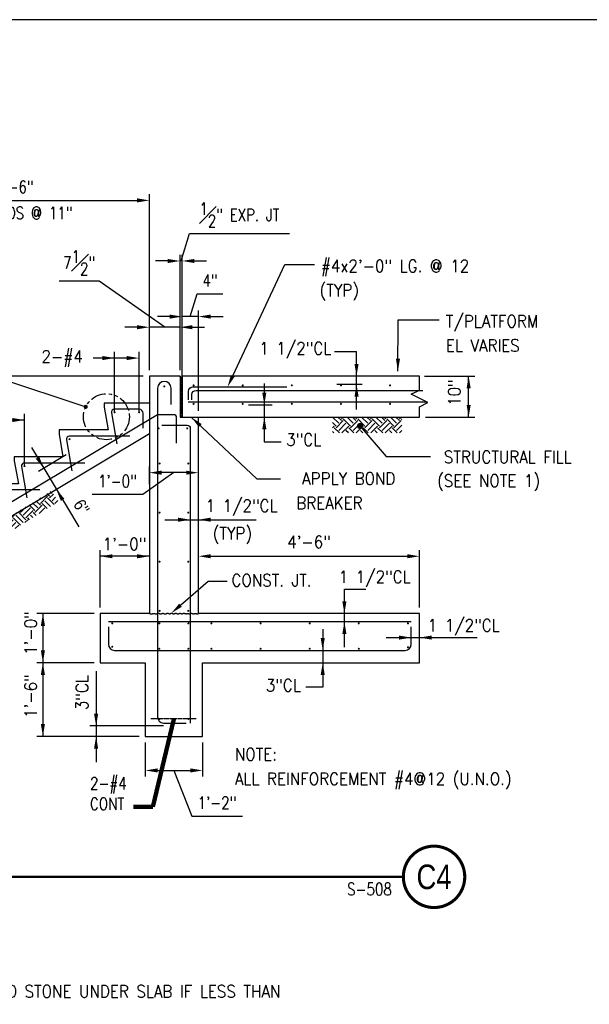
# Model space of a CAD drawing. Header units: inches. Extents: x -9715 to 32893, y -15613 to -1138.
# Tile 234 of 256: x 10554 to 10693, y -12944 to -12703. Entities that reach past the tile are written whole.
import ezdxf
from ezdxf.enums import TextEntityAlignment as Align

# ---------------------------------------------------------------- set-up
doc = ezdxf.new("R2010")
doc.units = ezdxf.units.IN
doc.header["$MEASUREMENT"] = 0
doc.linetypes.add('CENTER4', pattern=[0.5625, 0.375, -0.0625, 0.0625, -0.0625])
doc.linetypes.add('PHANTOM', pattern=[2.5, 1.25, -0.25, 0.25, -0.25, 0.25, -0.25])
doc.layers.get('0').update_dxf_attribs({"color": 252})
doc.layers.get('DEFPOINTS').update_dxf_attribs({"color": 11})
for name, color, linetype in [('A-ANNO-TITL', 2, 'Continuous'), ('S-ANNO-TEXT', 2, 'Continuous'), ('S1', 2, 'Continuous'), ('S3', 4, 'Continuous'), ('S4', 2, 'Continuous'), ('S5', 1, 'Continuous'), ('S5R', 1, 'Continuous'), ('S6', 1, 'Continuous'), ('S7', 2, 'Continuous'), ('S7R', 2, 'Continuous')]:
    doc.layers.add(name, color=color, linetype=linetype)
doc.styles.add('125', font='romans.shx', dxfattribs={"width": 0.8, "height": 2})
doc.styles.add('DIM', font='ROMANS.shx', dxfattribs={"width": 0.8})
doc.styles.get("Standard").update_dxf_attribs({"font": 'romans.shx', "width": 0.8})
doc.styles.add('SX-FRAC', font='SX-FRAC.shx', dxfattribs={"width": 0.9, "height": 14})
doc.styles.add('TEXT', font='romans.shx', dxfattribs={"width": 0.8, "height": 16})
doc.styles.add('Title', font='swiss.ttf', dxfattribs={"width": 0.8})
doc.dimstyles.get("Standard").update_dxf_attribs({"dimtxt": 0.18, "dimasz": 0.18, "dimexe": 0.18, "dimexo": 0.0625, "dimgap": 0.09, "dimtad": 0, "dimtih": 1, "dimtoh": 1, "dimdec": 4, "dimzin": 0, "dimdsep": 46, "dimtxsty": 'Standard', "dimcen": 0.09, "dimadec": 0, "dimazin": 0, "dimtfac": 1, "dimtdec": 4, "dimtofl": 0, "dimtmove": 0, "dimatfit": 3, "dimfxl": 1, "dimtolj": 1, "dimtzin": 0, "dimarcsym": 0})

# ---------------------------------------------------------------- blocks, each defined once
blk = doc.blocks.new('*X727')
at = {"color": 0}
for p, q in [((2512, 1845.55), (2509.62, 1847.93)), ((2512, 1843.78), (2515.85, 1847.64)), ((2514.65, 1848.2), (2512.88, 1849.97)), ((2500.51, 1834.06), (2495.48, 1839.09)), ((2503.16, 1836.71), (2498.74, 1841.13)), ((2500.51, 1841.13), (2503.44, 1844.06)), ((2503.16, 1838.48), (2510.23, 1845.55)), ((2509.94, 1833.46), (2504.93, 1838.48)), ((2513.2, 1835.5), (2507.58, 1841.13)), ((2516.47, 1837.54), (2510.23, 1843.78)), ((2514.65, 1841.13), (2518, 1844.48)), ((2517.3, 1838.48), (2520.15, 1841.33)), ((2474.87, 1824.34), (2479.87, 1829.33)), ((2489.02, 1822.57), (2481.94, 1829.64)), ((2483.71, 1831.41), (2483.51, 1831.61)), ((2483.71, 1829.64), (2489.3, 1835.23)), ((2486.36, 1826.99), (2493.44, 1834.06)), ((2489.02, 1824.34), (2496.09, 1831.41)), ((2497.85, 1831.41), (2492.21, 1837.05)), ((2499.06, 1826.66), (2496.09, 1829.64)), ((2497.85, 1829.64), (2504.93, 1836.71)), ((2502.06, 1828.54), (2507.58, 1834.06)), ((2459.98, 1814.75), (2465.15, 1819.92)), ((2469.57, 1817.26), (2466.11, 1820.73)), ((2472.22, 1819.92), (2469.37, 1822.77)), ((2469.57, 1815.5), (2476.64, 1822.57)), ((2472.22, 1812.85), (2479.29, 1819.92)), ((2474.87, 1822.57), (2472.63, 1824.81)), ((2483.71, 1817.26), (2476.64, 1824.34)), ((2486.36, 1819.92), (2479.29, 1826.99)), ((2487.91, 1819.7), (2490.78, 1822.57)), ((2492.53, 1822.59), (2490.78, 1824.34)), ((2495.8, 1824.63), (2493.44, 1826.99)), ((2462.13, 1811.59), (2467.8, 1817.26)), ((2469.69, 1808.31), (2465.15, 1812.85)), ((2472.95, 1810.35), (2467.8, 1815.5)), ((2478.49, 1813.81), (2481.94, 1817.26)), ((2466.43, 1806.27), (2464.33, 1808.36))]:
    blk.add_line(p, q, dxfattribs=at)
blk = doc.blocks.new('*X740')
at = {"color": 0}
for p, q in [((1835.83, 1862.34), (1829.78, 1868.39)), ((1838.48, 1864.99), (1835.08, 1868.39)), ((1838.48, 1866.76), (1840.11, 1868.39)), ((1849.97, 1862.34), (1843.92, 1868.39)), ((1852.62, 1864.99), (1849.22, 1868.39)), ((1852.62, 1866.76), (1854.25, 1868.39)), ((1864.11, 1862.34), (1858.06, 1868.39)), ((1866.76, 1864.99), (1863.36, 1868.39)), ((1866.76, 1866.76), (1868.39, 1868.39)), ((1878.25, 1862.34), (1872.2, 1868.39)), ((1880.9, 1864.99), (1877.51, 1868.39)), ((1880.9, 1866.76), (1882.53, 1868.39)), ((1892.39, 1862.34), (1886.35, 1868.39)), ((1895.05, 1864.99), (1891.65, 1868.39)), ((1895.05, 1866.76), (1896.68, 1868.39)), ((1833.17, 1859.69), (1829.71, 1863.16)), ((1829.71, 1857.99), (1831.41, 1859.69)), ((1836.42, 1852.91), (1831.41, 1857.92)), ((1833.17, 1857.92), (1840.25, 1864.99)), ((1835.83, 1855.27), (1842.9, 1862.34)), ((1838.77, 1852.91), (1845.55, 1859.69)), ((1847.32, 1859.69), (1840.25, 1866.76)), ((1850.56, 1852.91), (1845.55, 1857.92)), ((1847.32, 1857.92), (1854.39, 1864.99)), ((1849.97, 1855.27), (1857.04, 1862.34)), ((1852.91, 1852.91), (1859.69, 1859.69)), ((1861.46, 1859.69), (1854.39, 1866.76)), ((1864.71, 1852.91), (1859.69, 1857.92)), ((1861.46, 1857.92), (1868.53, 1864.99)), ((1864.11, 1855.27), (1871.18, 1862.34)), ((1867.05, 1852.91), (1873.83, 1859.69)), ((1875.6, 1859.69), (1868.53, 1866.76)), ((1878.85, 1852.91), (1873.83, 1857.92)), ((1875.6, 1857.92), (1882.67, 1864.99)), ((1878.25, 1855.27), (1885.32, 1862.34)), ((1881.19, 1852.91), (1887.98, 1859.69)), ((1889.74, 1859.69), (1882.67, 1866.76)), ((1892.99, 1852.91), (1887.98, 1857.92)), ((1889.74, 1857.92), (1896.81, 1864.99)), ((1892.39, 1855.27), (1897.61, 1860.48)), ((1897.59, 1865.99), (1896.81, 1866.76)), ((1831.12, 1852.91), (1829.71, 1854.32)), ((1845.26, 1852.91), (1842.9, 1855.27)), ((1859.4, 1852.91), (1857.04, 1855.27)), ((1873.54, 1852.91), (1871.18, 1855.27)), ((1887.69, 1852.91), (1885.32, 1855.27)), ((1895.33, 1852.91), (1897.62, 1855.2))]:
    blk.add_line(p, q, dxfattribs=at)
blk = doc.blocks.new('*X742')
at = {"color": 0}
for p, q in [((1552.59, 1907.91), (1553.07, 1908.39)), ((1552.59, 1906.15), (1554.59, 1908.15)), ((1552.59, 1904.38), (1554.59, 1906.38)), ((1552.59, 1902.61), (1554.59, 1904.61)), ((1552.59, 1900.84), (1554.59, 1902.84)), ((1552.59, 1899.08), (1554.59, 1901.08)), ((1552.59, 1897.31), (1554.59, 1899.31)), ((1552.59, 1895.54), (1554.59, 1897.54)), ((1552.59, 1893.77), (1554.59, 1895.77)), ((1552.59, 1892), (1554.59, 1894)), ((1552.59, 1890.24), (1554.59, 1892.24)), ((1552.59, 1888.47), (1554.59, 1890.47)), ((1552.59, 1886.7), (1554.59, 1888.7)), ((1552.59, 1884.93), (1554.59, 1886.93)), ((1552.59, 1883.17), (1554.59, 1885.17)), ((1552.59, 1881.4), (1554.59, 1883.4)), ((1552.59, 1879.63), (1554.59, 1881.63)), ((1552.59, 1877.86), (1554.59, 1879.86)), ((1552.59, 1876.09), (1554.59, 1878.09)), ((1552.59, 1874.33), (1554.59, 1876.33)), ((1552.59, 1872.56), (1554.59, 1874.56)), ((1552.59, 1870.79), (1554.59, 1872.79)), ((1552.59, 1869.02), (1554.59, 1871.02)), ((1553.73, 1868.39), (1554.59, 1869.26))]:
    blk.add_line(p, q, dxfattribs=at)
blk = doc.blocks.new('NAVFAC_Anno_Title_B1')
at = {"const_width": 0.25}
blk.add_lwpolyline([(0, -2.5, -1), (0, 2.5, -1)], format="xyb", close=True, dxfattribs=at)
at = {"color": 0, "linetype": 'ByBlock', "lineweight": -2, "style": 'Title', "width": 0.8}
blk.add_attdef('NUMBER', text='', height=2, dxfattribs=at).set_placement((0, 0), align=Align.MIDDLE_CENTER)
at = {"color": 0, "linetype": 'ByBlock', "lineweight": -2, "style": 'TEXT', "width": 0.8}
blk.add_attdef('CUT_FROM', text='', height=1, dxfattribs=at).set_placement((-3.443, -0.5), align=Align.TOP_RIGHT)
blk = doc.blocks.new('*D750')
at = {"layer": 'DEFPOINTS', "color": 0, "linetype": 'ByBlock'}
for p in [(10585.5, -12747.15), (10585.5, -12790.1), (10519.5, -12829.53)]:
    blk.add_point(p, dxfattribs=at)
at = {"layer": 'S5', "color": 1, "linetype": 'ByBlock'}
for p, q in [((10519.5, -12828.03), (10519.5, -12745.65)), ((10522.5, -12747.15), (10582.5, -12747.15)), ((10585.5, -12788.6), (10585.5, -12745.65))]:
    blk.add_line(p, q, dxfattribs=at)
for points in [[(10522.5, -12746.65), (10522.5, -12747.65), (10519.5, -12747.15)], [(10582.5, -12746.65), (10582.5, -12747.65), (10585.5, -12747.15)]]:
    blk.add_solid(points, dxfattribs=at)
at = {"layer": 'S5', "color": 2, "linetype": 'ByBlock', "insert": (10552.5, -12743.86), "char_height": 3, "attachment_point": 5, "style": 'DIM'}
blk.add_mtext('\\A1;5\'-6"', dxfattribs=at)
blk = doc.blocks.new('*D751')
at = {"layer": 'DEFPOINTS', "color": 0, "linetype": 'ByBlock'}
for p in [(10585.5, -12778.13), (10585.5, -12790.1), (10593, -12790.1)]:
    blk.add_point(p, dxfattribs=at)
at = {"layer": 'S5', "color": 1, "linetype": 'ByBlock'}
for p, q in [((10573.27, -12766.88), (10563.44, -12766.88)), ((10589.25, -12778.13), (10573.27, -12766.88)), ((10585.5, -12788.6), (10585.5, -12776.63)), ((10593, -12788.6), (10593, -12776.63)), ((10582.5, -12778.13), (10579.5, -12778.13)), ((10593, -12778.13), (10585.5, -12778.13)), ((10593, -12778.13), (10585.5, -12778.13)), ((10596, -12778.13), (10599, -12778.13))]:
    blk.add_line(p, q, dxfattribs=at)
for points in [[(10582.5, -12777.63), (10582.5, -12778.63), (10585.5, -12778.13)], [(10596, -12777.63), (10596, -12778.63), (10593, -12778.13)]]:
    blk.add_solid(points, dxfattribs=at)
at = {"layer": 'S5', "color": 2, "linetype": 'ByBlock', "insert": (10568.35, -12762.38), "char_height": 3, "attachment_point": 5, "style": 'DIM'}
blk.add_mtext('\\A1;7{\\H1.000000x;\\S1#2;}"', dxfattribs=at)
blk = doc.blocks.new('*D752')
at = {"layer": 'DEFPOINTS', "color": 0, "linetype": 'ByBlock'}
for p in [(10585.5, -12813.67), (10585.5, -12817.96), (10597.5, -12817.96)]:
    blk.add_point(p, dxfattribs=at)
at = {"layer": 'S5', "color": 1, "linetype": 'ByBlock'}
for p, q in [((10585.5, -12816.46), (10585.5, -12812.17)), ((10597.5, -12816.46), (10597.5, -12812.17)), ((10591.5, -12813.67), (10583.88, -12819.03)), ((10594.5, -12813.67), (10588.5, -12813.67)), ((10583.88, -12819.03), (10571.51, -12819.03))]:
    blk.add_line(p, q, dxfattribs=at)
for points in [[(10588.5, -12813.17), (10588.5, -12814.17), (10585.5, -12813.67)], [(10594.5, -12813.17), (10594.5, -12814.17), (10597.5, -12813.67)]]:
    blk.add_solid(points, dxfattribs=at)
at = {"layer": 'S5', "color": 2, "linetype": 'ByBlock', "insert": (10577.7, -12815.74), "char_height": 3, "attachment_point": 5, "style": 'DIM'}
blk.add_mtext('\\A1;1\'-0"', dxfattribs=at)
blk = doc.blocks.new('*D753')
at = {"layer": 'DEFPOINTS', "color": 0, "linetype": 'ByBlock'}
for p in [(10593, -12761.95), (10593, -12790.1), (10593.5, -12790.16)]:
    blk.add_point(p, dxfattribs=at)
at = {"layer": 'S5', "color": 1, "linetype": 'ByBlock'}
for p, q in [((10593.25, -12761.95), (10595.27, -12755.2)), ((10595.27, -12755.2), (10619.73, -12755.2)), ((10590, -12761.95), (10587, -12761.95)), ((10593, -12788.6), (10593, -12760.45)), ((10593.5, -12761.95), (10593, -12761.95)), ((10593.5, -12761.95), (10593, -12761.95)), ((10593.5, -12788.66), (10593.5, -12760.45)), ((10596.5, -12761.95), (10599.5, -12761.95))]:
    blk.add_line(p, q, dxfattribs=at)
for points in [[(10590, -12761.45), (10590, -12762.45), (10593, -12761.95)], [(10596.5, -12761.45), (10596.5, -12762.45), (10593.5, -12761.95)]]:
    blk.add_solid(points, dxfattribs=at)
at = {"layer": 'S5', "color": 2, "linetype": 'ByBlock', "insert": (10607.5, -12750.7), "char_height": 3, "attachment_point": 5, "style": 'DIM'}
blk.add_mtext('\\A1;{\\H1.000000x;\\S1#2;}" EXP. JT', dxfattribs=at)
blk = doc.blocks.new('*D754')
at = {"layer": 'DEFPOINTS', "color": 0, "linetype": 'ByBlock'}
for p in [(10593.5, -12775.54), (10593.5, -12800.1), (10597.5, -12800.1)]:
    blk.add_point(p, dxfattribs=at)
at = {"layer": 'S5', "color": 1, "linetype": 'ByBlock'}
for p, q in [((10595.5, -12775.54), (10597.16, -12770)), ((10597.16, -12770), (10603.47, -12770)), ((10593.5, -12798.6), (10593.5, -12774.04)), ((10597.5, -12798.6), (10597.5, -12774.04)), ((10590.5, -12775.54), (10587.5, -12775.54)), ((10597.5, -12775.54), (10593.5, -12775.54)), ((10597.5, -12775.54), (10593.5, -12775.54)), ((10600.5, -12775.54), (10603.5, -12775.54))]:
    blk.add_line(p, q, dxfattribs=at)
for points in [[(10590.5, -12775.04), (10590.5, -12776.04), (10593.5, -12775.54)], [(10600.5, -12775.04), (10600.5, -12776.04), (10597.5, -12775.54)]]:
    blk.add_solid(points, dxfattribs=at)
at = {"layer": 'S5', "color": 2, "linetype": 'ByBlock', "insert": (10600.32, -12766.72), "char_height": 3, "attachment_point": 5, "style": 'DIM'}
blk.add_mtext('\\A1;4"', dxfattribs=at)
blk = doc.blocks.new('*D755')
at = {"layer": 'DEFPOINTS', "color": 0, "linetype": 'ByBlock'}
for p in [(10584.5, -12878.1), (10598.5, -12878.1), (10598.5, -12886.43)]:
    blk.add_point(p, dxfattribs=at)
at = {"layer": 'S5', "color": 1, "linetype": 'ByBlock'}
for p, q in [((10584.5, -12879.6), (10584.5, -12887.93)), ((10598.5, -12879.6), (10598.5, -12887.93)), ((10587.5, -12886.43), (10595.5, -12886.43)), ((10591.5, -12886.43), (10595.85, -12897.61)), ((10595.85, -12897.61), (10608.22, -12897.61))]:
    blk.add_line(p, q, dxfattribs=at)
for points in [[(10587.5, -12885.93), (10587.5, -12886.93), (10584.5, -12886.43)], [(10595.5, -12885.93), (10595.5, -12886.93), (10598.5, -12886.43)]]:
    blk.add_solid(points, dxfattribs=at)
at = {"layer": 'S5', "color": 2, "linetype": 'ByBlock', "insert": (10602.03, -12894.33), "char_height": 3, "attachment_point": 5, "style": 'DIM'}
blk.add_mtext('\\A1;1\'-2"', dxfattribs=at)

msp = doc.modelspace()

# ---------------------------------------------------------------- linework, layer by layer
at = {"color": 1, "linetype": 'ByBlock'}
for p, q in [((10600.49849, -12834.0979), (10648.49849, -12834.0979)), ((10651.49849, -12846.5979), (10651.49849, -12832.5979)), ((10571.99849, -12860.0979), (10557.99849, -12860.0979)), ((10582.99849, -12878.0979), (10557.99849, -12878.0979))]:
    msp.add_line(p, q, dxfattribs=at)
msp.add_lwpolyline([(10643.44354, -12805.12552), (10643.44354, -12805.12552)])
msp.add_lwpolyline([(10643.44354, -12805.12552), (10643.44354, -12805.12552)])
msp.add_lwpolyline([(10643.44354, -12805.12552), (10643.44354, -12805.12552)])
msp.add_lwpolyline([(10643.44354, -12805.12552), (10643.44354, -12805.12552)])
for points in [[(10600.49849, -12833.5979), (10600.49849, -12834.5979), (10597.49849, -12834.0979)], [(10648.49849, -12833.5979), (10648.49849, -12834.5979), (10651.49849, -12834.0979)]]:
    msp.add_solid(points, dxfattribs=at)
at = {"layer": 'A-ANNO-TITL', "const_width": 0.6}
msp.add_lwpolyline([(10469.51521, -12912.42512), (10647.55599, -12912.42512)], dxfattribs=at)
at = {"layer": 'DEFPOINTS'}
msp.add_lwpolyline([(10186.67974, -13166.39862), (10877.65338, -13166.39862), (10877.65338, -12702.99445), (10186.67974, -12702.99445)], close=True, dxfattribs=at)
at = {"layer": 'S1', "color": 3}
for p, q in [((10585.49849, -12790.0979), (10585.49849, -12848.0979)), ((10592.99849, -12790.0979), (10585.49849, -12790.0979)), ((10592.99849, -12790.0979), (10592.99849, -12800.0979)), ((10651.49849, -12790.0979), (10593.49849, -12790.0979)), ((10593.49849, -12790.0979), (10593.49849, -12800.0979)), ((10597.49849, -12800.0979), (10651.49849, -12800.0979)), ((10597.49849, -12848.0979), (10597.49849, -12800.0979)), ((10585.49849, -12804.21286), (10532.20106, -12836.0979)), ((10573.49849, -12848.0979), (10573.49849, -12860.0979)), ((10585.49849, -12848.0979), (10573.49849, -12848.0979)), ((10651.49849, -12848.0979), (10597.49849, -12848.0979)), ((10651.49849, -12860.0979), (10651.49849, -12848.0979)), ((10573.49849, -12860.0979), (10584.49849, -12860.0979)), ((10584.49849, -12860.0979), (10584.49849, -12878.0979)), ((10598.49849, -12860.0979), (10651.49849, -12860.0979)), ((10598.49849, -12878.0979), (10598.49849, -12860.0979)), ((10584.49849, -12878.0979), (10598.49849, -12878.0979))]:
    msp.add_line(p, q, dxfattribs=at)
at = {"layer": 'S1', "color": 4}
msp.add_line((10592.99849, -12800.0979), (10597.49849, -12800.0979), dxfattribs=at)
at = {"layer": 'S1', "color": 2}
for points in [[(10651.49849, -12800.0979), (10651.49849, -12797.56439), (10653.53435, -12796.54646), (10649.46264, -12794.51061), (10651.49849, -12793.49268), (10651.49849, -12790.0979)], [(10585.49849, -12848.0979), (10585.69773, -12848.16007), (10585.86804, -12848.1883), (10586.01335, -12848.18992), (10586.1376, -12848.17228), (10586.24473, -12848.14269), (10586.33866, -12848.10851), (10586.42333, -12848.07705), (10586.50267, -12848.05565), (10586.58003, -12848.04979), (10586.65634, -12848.05745), (10586.73195, -12848.07477), (10586.80721, -12848.09787), (10586.88248, -12848.12289), (10586.95809, -12848.14595), (10587.0344, -12848.16318), (10587.11176, -12848.17071), (10587.19037, -12848.16587), (10587.26995, -12848.15082), (10587.35004, -12848.12889), (10587.43022, -12848.10344), (10587.51006, -12848.07781), (10587.58911, -12848.05536), (10587.66694, -12848.03944), (10587.74312, -12848.03338), (10587.81733, -12848.03944), (10587.88971, -12848.05536), (10587.96052, -12848.07781), (10588.03003, -12848.10344), (10588.09849, -12848.12889), (10588.16617, -12848.15082), (10588.23332, -12848.16587), (10588.30022, -12848.17071), (10588.36706, -12848.16311), (10588.43386, -12848.14542), (10588.50057, -12848.12113), (10588.56715, -12848.0937), (10588.63356, -12848.06661), (10588.69975, -12848.04336), (10588.76568, -12848.02741), (10588.83131, -12848.02225), (10588.89664, -12848.03017), (10588.96193, -12848.0487), (10589.02748, -12848.07418), (10589.0936, -12848.10298), (10589.16059, -12848.13142), (10589.22875, -12848.15586), (10589.2984, -12848.17265), (10589.36983, -12848.17813), (10589.44319, -12848.16988), (10589.51804, -12848.15041), (10589.59375, -12848.12346), (10589.66973, -12848.09277), (10589.74535, -12848.06208), (10589.82002, -12848.03512), (10589.89313, -12848.01565), (10589.96405, -12848.0074), (10590.03235, -12848.01288), (10590.09816, -12848.02961), (10590.1618, -12848.05392), (10590.22356, -12848.0821), (10590.28376, -12848.11045), (10590.3427, -12848.13527), (10590.40068, -12848.15288), (10590.458, -12848.15957), (10590.51496, -12848.15287), (10590.57174, -12848.13516), (10590.62853, -12848.11006), (10590.68548, -12848.08117), (10590.74279, -12848.05211), (10590.80061, -12848.02648), (10590.85914, -12848.0079), (10590.91853, -12847.99998), (10590.97893, -12848.00515), (10591.04034, -12848.02115), (10591.1027, -12848.04454), (10591.16597, -12848.07189), (10591.23012, -12848.09976), (10591.29509, -12848.12472), (10591.36084, -12848.14333), (10591.42734, -12848.15215), (10591.49452, -12848.14886), (10591.56226, -12848.13562), (10591.63044, -12848.11568), (10591.69892, -12848.0923), (10591.76758, -12848.06875), (10591.83628, -12848.04829), (10591.90489, -12848.03417), (10591.97329, -12848.02967), (10592.04135, -12848.03696), (10592.10902, -12848.05385), (10592.17626, -12848.0771), (10592.24301, -12848.10344), (10592.30925, -12848.1296), (10592.37491, -12848.15232), (10592.43997, -12848.16835), (10592.50438, -12848.17442), (10592.56812, -12848.16836), (10592.63135, -12848.15238), (10592.69422, -12848.12979), (10592.75693, -12848.1039), (10592.81963, -12848.07801), (10592.8825, -12848.05542), (10592.94573, -12848.03944), (10593.00947, -12848.03338), (10593.07381, -12848.03944), (10593.13836, -12848.05536), (10593.20265, -12848.07781), (10593.2662, -12848.10344), (10593.32853, -12848.12889), (10593.38916, -12848.15082), (10593.44762, -12848.16587), (10593.50343, -12848.17071), (10593.55633, -12848.16309), (10593.60701, -12848.14525), (10593.65639, -12848.12054), (10593.70537, -12848.0923), (10593.75488, -12848.0639), (10593.80582, -12848.03866), (10593.85912, -12848.01995), (10593.91567, -12848.01112), (10593.9761, -12848.01442), (10594.0398, -12848.02782), (10594.10584, -12848.04817), (10594.17333, -12848.07236), (10594.24133, -12848.09723), (10594.30894, -12848.11968), (10594.37525, -12848.13655), (10594.43934, -12848.14473), (10594.50054, -12848.1421), (10594.55923, -12848.13069), (10594.616, -12848.11354), (10594.67146, -12848.0937), (10594.72622, -12848.0742), (10594.7809, -12848.05809), (10594.83611, -12848.04842), (10594.89244, -12848.04823), (10594.95032, -12848.0595), (10595.00943, -12848.07989), (10595.06923, -12848.10603), (10595.1292, -12848.13452), (10595.18883, -12848.16196), (10595.24758, -12848.18497), (10595.30495, -12848.20015), (10595.36039, -12848.20411), (10595.41362, -12848.19464), (10595.46519, -12848.17424), (10595.5159, -12848.14663), (10595.56651, -12848.1155), (10595.61783, -12848.08454), (10595.67062, -12848.05745), (10595.72567, -12848.03793), (10595.78378, -12848.02967), (10595.84543, -12848.03514), (10595.90999, -12848.05183), (10595.97656, -12848.076), (10596.04422, -12848.1039), (10596.11205, -12848.13181), (10596.17914, -12848.15598), (10596.24457, -12848.17267), (10596.30744, -12848.17813), (10596.36718, -12848.16997), (10596.42464, -12848.15111), (10596.481, -12848.12581), (10596.53747, -12848.09834), (10596.59525, -12848.07295), (10596.65554, -12848.05391), (10596.71952, -12848.04549), (10596.7884, -12848.05194), (10596.86305, -12848.07547), (10596.94312, -12848.11007), (10597.0279, -12848.14766), (10597.11671, -12848.18016), (10597.20886, -12848.19951), (10597.30367, -12848.19763), (10597.40044, -12848.16645), (10597.49849, -12848.0979)]]:
    msp.add_lwpolyline(points, dxfattribs=at)
at = {"layer": 'S1', "color": 3}
msp.add_lwpolyline([(10585.49849, -12796.66933), (10574.49849, -12796.66933), (10574.49849, -12797.66933), (10575.43638, -12803.24076), (10563.49849, -12803.24076), (10563.49849, -12804.24076), (10564.38359, -12809.81218), (10552.49849, -12809.81218), (10552.49849, -12810.81218), (10553.52023, -12816.38361), (10541.49849, -12816.38361), (10541.49849, -12817.38361), (10542.49849, -12822.95504), (10530.49849, -12822.95504), (10530.49849, -12823.95504), (10531.49849, -12829.52647), (10519.49849, -12829.52647)], dxfattribs=at)
at = {"layer": 'S3', "color": 4}
for p, q in [((10653.40621, -12796.4824), (10594.99849, -12796.4824)), ((10649.49849, -12850.0979), (10575.49849, -12850.0979))]:
    msp.add_line(p, q, dxfattribs=at)
for points in [[(10590.81477, -12797.02977), (10590.81477, -12793.02977, 1), (10587.49849, -12793.02977), (10587.49849, -12873.34323, 0.414213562), (10588.99849, -12874.84323), (10594.48737, -12874.84323)], [(10595.06574, -12795.84441), (10595.06574, -12793.71963, -0.414213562), (10596.06574, -12792.71963), (10619.06574, -12792.71963)], [(10595.91812, -12795.84441), (10595.91812, -12794.57144, -0.414213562), (10596.91812, -12793.57144), (10652.35088, -12793.57144)], [(10583.99849, -12802.77965), (10583.99849, -12799.16933, 0.414213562), (10582.99849, -12798.16933), (10576.99966, -12798.16933, 0.465595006), (10576.26075, -12799.04783), (10577.57779, -12806.62082)], [(10587.49849, -12799.5205), (10522.05366, -12838.67268, 0.263792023), (10521.56705, -12839.53084), (10521.56705, -12846.3331)], [(10592.16842, -12806.47073), (10592.16842, -12800.2705, 0.414213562), (10591.41842, -12799.5205), (10587.49849, -12799.5205)], [(10588.54826, -12802.0979), (10594.74849, -12802.0979, -0.414213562), (10595.49849, -12802.8479), (10595.49849, -12874.84323)], [(10580.72042, -12804.74076), (10565.99966, -12804.74076, 0.465595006), (10565.26075, -12805.61926), (10566.57925, -12813.20066)], [(10569.73594, -12811.31218), (10554.99966, -12811.31218, 0.465595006), (10554.26075, -12812.19069), (10555.58072, -12819.78051)], [(10558.75147, -12817.88361), (10543.99966, -12817.88361, 0.465595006), (10543.26075, -12818.76212), (10544.58218, -12826.36035)], [(10575.49849, -12851.33398), (10575.49849, -12855.5979, 0.414213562), (10576.99849, -12857.0979), (10647.99849, -12857.0979, 0.414213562), (10649.49849, -12855.5979), (10649.49849, -12851.33398)]]:
    msp.add_lwpolyline(points, format="xyb", dxfattribs=at)
at = {"layer": 'S3', "color": 4, "const_width": 0.25}
for points in [[(10589.03163, -12792.60386, 1), (10589.28163, -12792.60386, 1)], [(10596.43394, -12792.34626, -1), (10596.18394, -12792.34626, -1)], [(10608.43394, -12792.34626, -1), (10608.18394, -12792.34626, -1)], [(10620.43394, -12792.34626, -1), (10620.18394, -12792.34626, -1)], [(10632.43394, -12792.34626, -1), (10632.18394, -12792.34626, -1)], [(10644.43394, -12792.34626, -1), (10644.18394, -12792.34626, -1)], [(10596.43394, -12796.85576, -1), (10596.18394, -12796.85576, -1)], [(10608.43394, -12796.85576, -1), (10608.18394, -12796.85576, -1)], [(10620.43394, -12796.85576, -1), (10620.18394, -12796.85576, -1)], [(10632.43394, -12796.85576, -1), (10632.18394, -12796.85576, -1)], [(10644.43394, -12796.85576, -1), (10644.18394, -12796.85576, -1)], [(10576.87466, -12798.91933, 1), (10577.12466, -12798.91933, 1)], [(10583.12349, -12798.91933, -1), (10582.87349, -12798.91933, -1)], [(10587.62349, -12802.8479, 1), (10587.87349, -12802.8479, 1)], [(10594.62349, -12802.8479, 1), (10594.87349, -12802.8479, 1)], [(10565.87466, -12805.49076, 1), (10566.12466, -12805.49076, 1)], [(10554.87466, -12812.06218, 1), (10555.12466, -12812.06218, 1)], [(10587.87349, -12811.43262, 1), (10588.12349, -12811.43262, 1)], [(10594.87349, -12811.43262, 1), (10595.12349, -12811.43262, 1)], [(10587.87349, -12823.43262, 1), (10588.12349, -12823.43262, 1)], [(10594.87349, -12823.43262, 1), (10595.12349, -12823.43262, 1)], [(10587.87349, -12835.43262, 1), (10588.12349, -12835.43262, 1)], [(10594.87349, -12835.43262, 1), (10595.12349, -12835.43262, 1)], [(10587.87349, -12847.43262, 1), (10588.12349, -12847.43262, 1)], [(10594.87349, -12847.43262, 1), (10595.12349, -12847.43262, 1)], [(10576.29806, -12850.49666, 1), (10576.54806, -12850.49666, 1)], [(10587.80941, -12850.49666, 1), (10588.05941, -12850.49666, 1)], [(10594.91922, -12850.49666, 1), (10595.16922, -12850.49666, 1)], [(10600.54809, -12850.49666, 1), (10600.79809, -12850.49666, 1)], [(10612.54809, -12850.49666, 1), (10612.79809, -12850.49666, 1)], [(10624.54809, -12850.49666, 1), (10624.79809, -12850.49666, 1)], [(10636.54809, -12850.49666, 1), (10636.79809, -12850.49666, 1)], [(10648.54809, -12850.49666, 1), (10648.79809, -12850.49666, 1)], [(10576.29806, -12856.21724, 1), (10576.54806, -12856.21724, 1)], [(10648.54809, -12856.3284, 1), (10648.79809, -12856.3284, 1)], [(10587.80941, -12856.70556, 1), (10588.05941, -12856.70556, 1)], [(10594.91922, -12856.70556, 1), (10595.16922, -12856.70556, 1)], [(10600.54809, -12856.70556, 1), (10600.79809, -12856.70556, 1)], [(10612.54809, -12856.70556, 1), (10612.79809, -12856.70556, 1)], [(10624.54809, -12856.70556, 1), (10624.79809, -12856.70556, 1)], [(10636.54809, -12856.70556, 1), (10636.79809, -12856.70556, 1)], [(10587.89761, -12873.82612, 1), (10588.14761, -12873.82612, 1)], [(10594.95797, -12873.82612, 1), (10595.20797, -12873.82612, 1)]]:
    msp.add_lwpolyline(points, format="xyb", close=True, dxfattribs=at)
at = {"layer": 'S4', "color": 1, "linetype": 'PHANTOM', "ltscale": 3}
msp.add_circle((10575.01887, -12800.01445), 5.61451, dxfattribs=at)
at = {"layer": 'S5', "color": 1}
for p, q in [((10508.02053, -12776.94864), (10569.95915, -12797.58092)), ((10630.73543, -12784.0979), (10636.11555, -12784.0979)), ((10636.11555, -12798.27781), (10636.11555, -12784.0979)), ((10652.71439, -12790.0979), (10664.99849, -12790.0979)), ((10663.49849, -12800.0979), (10663.49849, -12790.0979)), ((10652.99849, -12800.0979), (10664.99849, -12800.0979)), ((10589.31858, -12825.16484), (10611.60342, -12825.16484)), ((10585.49849, -12834.0979), (10573.49849, -12834.0979)), ((10593.12627, -12846.04643), (10599.89785, -12840.19138)), ((10599.89785, -12840.19138), (10604.47879, -12840.19138)), ((10633.14768, -12856.27781), (10633.14768, -12842.0979)), ((10633.14768, -12842.0979), (10638.36382, -12842.0979)), ((10559.49849, -12848.0979), (10559.49849, -12878.0979)), ((10643.31858, -12853.96927), (10665.60342, -12853.96927)), ((10572.49849, -12862.14105), (10572.49849, -12884.4259))]:
    msp.add_line(p, q, dxfattribs=at)
at = {"layer": 'S5', "color": 1, "linetype": 'ByBlock'}
for p, q in [((10583.99849, -12790.0979), (10474.24412, -12790.0979)), ((10573.49849, -12846.5979), (10573.49849, -12832.5979)), ((10571.99849, -12848.0979), (10557.99849, -12848.0979)), ((10588.91879, -12875.553), (10570.99849, -12875.553))]:
    msp.add_line(p, q, dxfattribs=at)
at = {"layer": 'S5', "color": 1}
for points in [[(10613.59081, -12791.91798), (10613.59081, -12806.0979), (10617.6771, -12806.0979)], [(10627.8558, -12851.91798), (10627.8558, -12866.0979), (10623.76951, -12866.0979)]]:
    msp.add_lwpolyline(points, dxfattribs=at)
at = {"layer": 'S5', "color": 1, "const_width": 0.5}
msp.add_lwpolyline([(10569.70915, -12797.58092, 1), (10570.20915, -12797.58092, 1)], format="xyb", close=True, dxfattribs=at)
at = {"layer": 'S5', "color": 1}
for points in [[(10635.61555, -12787.0979), (10636.61555, -12787.0979), (10636.11555, -12790.0979)], [(10662.99849, -12793.0979), (10663.99849, -12793.0979), (10663.49849, -12790.0979)], [(10635.61555, -12795.0979), (10636.61555, -12795.0979), (10636.11555, -12792.0979)], [(10613.09081, -12794.0979), (10614.09081, -12794.0979), (10613.59081, -12797.0979)], [(10662.99849, -12797.0979), (10663.99849, -12797.0979), (10663.49849, -12800.0979)], [(10613.09081, -12803.0979), (10614.09081, -12803.0979), (10613.59081, -12800.0979)], [(10592.49849, -12824.66484), (10592.49849, -12825.66484), (10595.49849, -12825.16484)], [(10600.49849, -12824.66484), (10600.49849, -12825.66484), (10597.49849, -12825.16484)], [(10576.49849, -12833.5979), (10576.49849, -12834.5979), (10573.49849, -12834.0979)], [(10582.49849, -12833.5979), (10582.49849, -12834.5979), (10585.49849, -12834.0979)], [(10593.4533, -12846.42465), (10592.79924, -12845.6682), (10590.85694, -12848.0086)], [(10632.64768, -12845.0979), (10633.64768, -12845.0979), (10633.14768, -12848.0979)], [(10558.99849, -12851.0979), (10559.99849, -12851.0979), (10559.49849, -12848.0979)], [(10632.64768, -12853.0979), (10633.64768, -12853.0979), (10633.14768, -12850.0979)], [(10646.49849, -12853.46927), (10646.49849, -12854.46927), (10649.49849, -12853.96927)], [(10654.49849, -12853.46927), (10654.49849, -12854.46927), (10651.49849, -12853.96927)], [(10627.3558, -12854.0979), (10628.3558, -12854.0979), (10627.8558, -12857.0979)], [(10558.99849, -12857.0979), (10559.99849, -12857.0979), (10559.49849, -12860.0979)], [(10558.99849, -12863.0979), (10559.99849, -12863.0979), (10559.49849, -12860.0979)], [(10627.3558, -12863.0979), (10628.3558, -12863.0979), (10627.8558, -12860.0979)], [(10571.99849, -12872.553), (10572.99849, -12872.553), (10572.49849, -12875.553)], [(10558.99849, -12875.0979), (10559.99849, -12875.0979), (10559.49849, -12878.0979)], [(10571.99849, -12881.0979), (10572.99849, -12881.0979), (10572.49849, -12878.0979)]]:
    msp.add_solid(points, dxfattribs=at)
at = {"layer": 'S5R', "color": 1}
for p, q in [((10556.69297, -12807.53007), (10568.26755, -12826.9432)), ((10565.17198, -12809.34212), (10558.42531, -12813.36465))]:
    msp.add_line(p, q, dxfattribs=at)
for points in [[(10558.60683, -12809.76367), (10557.74791, -12810.27578), (10559.71369, -12812.59649)], [(10563.88349, -12820.56651), (10564.74241, -12820.0544), (10562.77662, -12817.7337)]]:
    msp.add_solid(points, dxfattribs=at)
at = {"layer": 'S7', "color": 1}
for p, q in [((10605.88116, -12790.00101), (10618.56992, -12762.8068)), ((10618.56992, -12762.8068), (10625.8277, -12762.8068)), ((10646.23332, -12788.84483), (10646.27907, -12776.31654)), ((10646.27907, -12776.31654), (10656.34212, -12776.31654)), ((10637.46138, -12792.09436), (10631.29222, -12792.09436)), ((10609.69978, -12797.10632), (10615.49327, -12797.10632)), ((10595.74169, -12800.0979), (10611.72133, -12815.1634)), ((10636.95515, -12802.26491), (10643.33819, -12809.7123)), ((10643.33819, -12809.7123), (10654.20688, -12809.7123)), ((10611.72133, -12815.1634), (10617.57581, -12815.1634))]:
    msp.add_line(p, q, dxfattribs=at)
at = {"layer": 'S7', "color": 1, "linetype": 'CENTER4'}
msp.add_line((10596.9256, -12873.80879), (10585.85039, -12873.80879), dxfattribs=at)
at = {"layer": 'S7', "color": 2, "const_width": 0.75}
msp.add_lwpolyline([(10636.58015, -12802.26491, 1), (10637.33015, -12802.26491, 1)], format="xyb", close=True, dxfattribs=at)
at = {"layer": 'S7', "color": 1}
for points in [[(10646.73332, -12785.84483), (10645.73332, -12785.84483), (10646.23332, -12788.84483)], [(10606.33426, -12790.21243), (10605.42805, -12789.78959), (10604.61265, -12792.71963)], [(10597.58153, -12802.51967), (10598.26752, -12801.79206), (10595.74169, -12800.0979)]]:
    msp.add_solid(points, dxfattribs=at)
at = {"layer": 'S7'}
msp.add_solid([(10603.80606, -12792.68602), (10603.79349, -12792.67783), (10603.77522, -12792.71963)], dxfattribs=at)
at = {"layer": 'S7R', "color": 1}
for p, q in [((10579.99849, -12785.66656), (10571.73831, -12785.66656)), ((10576.99966, -12798.91933), (10576.99966, -12784.16656)), ((10582.99849, -12798.91933), (10582.99849, -12784.16656)), ((10554.99966, -12800.81218), (10549.9654, -12800.81218)), ((10554.99966, -12812.06218), (10554.99966, -12799.31218))]:
    msp.add_line(p, q, dxfattribs=at)
for points in [[(10573.99966, -12785.16656), (10573.99966, -12786.16656), (10576.99966, -12785.66656)], [(10579.99849, -12785.16656), (10579.99849, -12786.16656), (10582.99849, -12785.66656)], [(10551.99966, -12800.31218), (10551.99966, -12801.31218), (10554.99966, -12800.81218)]]:
    msp.add_solid(points, dxfattribs=at)

# ---------------------------------------------------------------- block references
at = {"layer": 'A-ANNO-TITL', "xscale": 3.000000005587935, "yscale": 3.000000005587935, "zscale": 3.000000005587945}
msp.add_blockref('NAVFAC_Anno_Title_B1', (10655.05599, -12912.42512), dxfattribs=at).add_auto_attribs({'NUMBER': 'C4', 'CUT_FROM': 'S-508'})
at = {"layer": 'S6', "color": 1, "xscale": 0.25, "yscale": 0.25, "zscale": 0.25}
for name, p in [('*X742', (10204.8502, -13267.1958)), ('*X740', (10172.81138, -13267.1958)), ('*X727', (9933.09143, -13280.80312))]:
    msp.add_blockref(name, p, dxfattribs=at)

# ---------------------------------------------------------------- texts
at = {"layer": 'S-ANNO-TEXT', "ltscale": 20, "style": '125', "width": 0.9}
for s, height, p in [('#4x2\'-0" LG. @ 12', 3.0000001, (10627.41398, -12764.66351)), ('(TYP)', 3, (10627.08836, -12770.59437)), ('T/PLATFORM', 3, (10657.92841, -12778.17325)), ('EL VARIES', 3, (10657.92841, -12784.1041)), ('2-#4', 3, (10559.16522, -12786.78624)), ('NOTE:', 3, (10606.39106, -12883.97879)), ('ALL REINFORCEMENT #4@12 (U.N.O.)', 3.0000001, (10606.39106, -12889.97879)), ('1.  PROVIDE 6" CRUSHED STONE UNDER SLAB IF LESS THAN', 3.0000001, (10506.18779, -12941.91058))]:
    msp.add_text(s, height=height, dxfattribs=at).set_placement(p)
for s, height, p in [('1 1/2"CL', 3, (10621.16057, -12783.48156)), ('3"CL', 3, (10623.21762, -12805.61552)), ('STRUCTURAL FILL', 3.0000001, (10673.07706, -12809.84592)), ('APPLY BOND', 3, (10634.20434, -12815.09923)), ('(SEE NOTE 1)', 3.0000001, (10668.3828, -12815.85637)), ('1 1/2"CL', 3, (10608.03172, -12821.97108)), ('BREAKER', 3, (10629.51008, -12821.10968)), ('(TYP)', 3, (10605.77779, -12828.73371)), ('1 1/2"CL', 3, (10640.53838, -12839.33359)), ('1 1/2"CL', 3, (10662.311, -12851.18428)), ('3"CL', 3, (10618.22899, -12865.61552))]:
    msp.add_text(s, height=height, dxfattribs=at).set_placement(p, align=Align.MIDDLE)
for s, p in [('10"', (10660.0231, -12794.11331)), ('3"CL', (10569.0231, -12867.40149)), ('1\'-6"', (10556.49849, -12868.26245))]:
    msp.add_text(s, height=3, rotation=90, dxfattribs=at).set_placement(p, align=Align.MIDDLE)
at = {"layer": 'S-ANNO-TEXT', "ltscale": 20, "style": 'SX-FRAC', "width": 0.9}
msp.add_text('6"', height=3.000001, rotation=301, dxfattribs=at).set_placement((10566.79378, -12821.3699))
at = {"layer": 'S-ANNO-TEXT', "ltscale": 20, "style": '125', "width": 0.9}
for s, p in [('1\'-0"', (10579.4229, -12831.0979)), ('4\'-6"', (10624.49849, -12830.5979))]:
    msp.add_text(s, height=3, dxfattribs=at).set_placement(p, align=Align.MIDDLE_CENTER)
msp.add_text('CONST. JT.', height=3, dxfattribs=at).set_placement((10605.56757, -12839.95939), align=Align.MIDDLE_LEFT)
msp.add_text('1\'-0"', height=3, rotation=90, dxfattribs=at).set_placement((10556.49849, -12852.86447), align=Align.MIDDLE_CENTER)
at = {"layer": 'S-ANNO-TEXT', "style": '125'}
for s, insert, char_height, width, attachment_point in [(' 6 TREADS @ 11"', (10552.2177, -12748.71426), 3.0000001, 38.7887362, 2), ('2-#4 CONT', (10571.00252, -12888.08306), 3, 12.8967638, 1)]:
    msp.add_mtext(s, dxfattribs=dict(at, insert=insert, char_height=char_height, width=width, attachment_point=attachment_point))

# ---------------------------------------------------------------- dimensions: what is measured, and where the dimension line sits
at = {"layer": 'S5', "color": 1, "linetype": 'ByBlock'}
for base, p1, p2, override, picture, middle in [((10585.49849, -12747.14969), (10519.49849, -12829.52647), (10585.49849, -12790.0979), {"dimtxt": 3, "dimasz": 3, "dimexe": 1.5, "dimexo": 1.5, "dimgap": 1.5, "dimtad": 1, "dimtih": 0, "dimtoh": 0, "dimlfac": -1, "dimzin": 3, "dimlunit": 4, "dimtxsty": 'DIM', "dimdle": 1.5, "dimclrd": 1, "dimclre": 1, "dimclrt": 2, "dimadec": 2, "dimtofl": 1, "dimtmove": 2, "dimfrac": 1, "dimlwd": 65535, "dimlwe": 65535}, '*D750', (10552.49849, -12743.86397)), ((10593.49849, -12775.53979), (10597.49849, -12800.0979), (10593.49849, -12800.0979), {"dimtxt": 3, "dimasz": 3, "dimexe": 1.5, "dimexo": 1.5, "dimgap": 1.5, "dimtad": 1, "dimtih": 0, "dimtoh": 0, "dimlfac": -1, "dimzin": 3, "dimlunit": 4, "dimtxsty": 'DIM', "dimdle": 1.5, "dimclrd": 1, "dimclre": 1, "dimclrt": 2, "dimadec": 2, "dimtofl": 1, "dimtmove": 1, "dimfrac": 1, "dimlwd": 65535, "dimlwe": 65535}, '*D754', (10598.65921, -12766.71836))]:
    dim = msp.add_linear_dim(base=base, p1=p1, p2=p2, dimstyle='Standard', override=override, dxfattribs=at)
    dim.commit()
    dim.dimension.update_dxf_attribs({"geometry": picture, "text_midpoint": middle})
dim = msp.add_linear_dim(base=(10592.99849, -12761.94523), p1=(10593.49849, -12790.15916), p2=(10592.99849, -12790.0979), text='<> EXP. JT', dimstyle='Standard', override={"dimtxt": 3, "dimasz": 3, "dimexe": 1.5, "dimexo": 1.5, "dimgap": 1.5, "dimtad": 1, "dimtih": 0, "dimtoh": 0, "dimlfac": -1, "dimzin": 3, "dimlunit": 4, "dimtxsty": 'DIM', "dimdle": 1.5, "dimclrd": 1, "dimclre": 1, "dimclrt": 2, "dimadec": 2, "dimtofl": 1, "dimtmove": 1, "dimfrac": 1, "dimlwd": 65535, "dimlwe": 65535}, dxfattribs=at)
dim.commit()
dim.dimension.update_dxf_attribs({"geometry": '*D753', "text_midpoint": (10596.77349, -12750.69523)})
for base, p1, p2, picture, middle in [((10585.49849, -12778.13089), (10592.99849, -12790.0979), (10585.49849, -12790.0979), '*D751', (10571.76578, -12766.88089)), ((10585.49849, -12813.67478), (10597.49849, -12817.96151), (10585.49849, -12817.96151), '*D752', (10582.38094, -12819.02912))]:
    dim = msp.add_linear_dim(base=base, p1=p1, p2=p2, dimstyle='Standard', override={"dimtxt": 3, "dimasz": 3, "dimexe": 1.5, "dimexo": 1.5, "dimgap": 1.5, "dimtad": 1, "dimtih": 0, "dimtoh": 0, "dimlfac": -1, "dimzin": 3, "dimlunit": 4, "dimtxsty": 'DIM', "dimdle": 1.5, "dimclrd": 1, "dimclre": 1, "dimclrt": 2, "dimadec": 2, "dimtofl": 1, "dimtmove": 1, "dimfrac": 1, "dimlwd": 65535, "dimlwe": 65535}, dxfattribs=at)
    dim.commit()
    dim.dimension.update_dxf_attribs({"geometry": picture, "text_midpoint": middle, "dimtype": 160})
at = {"layer": 'S5', "linetype": 'ByBlock'}
dim = msp.add_linear_dim(base=(10598.49849, -12886.4294), p1=(10584.49849, -12878.0979), p2=(10598.49849, -12878.0979), dimstyle='Standard', override={"dimtxt": 3, "dimasz": 3, "dimexe": 1.5, "dimexo": 1.5, "dimgap": 1.5, "dimtad": 1, "dimtih": 0, "dimtoh": 0, "dimlfac": -1, "dimzin": 3, "dimlunit": 4, "dimtxsty": 'DIM', "dimdle": 1.5, "dimclrd": 1, "dimclre": 1, "dimclrt": 2, "dimadec": 2, "dimtofl": 1, "dimtmove": 1, "dimfrac": 1, "dimlwd": 65535, "dimlwe": 65535}, dxfattribs=at)
dim.commit()
dim.dimension.update_dxf_attribs({"geometry": '*D755', "text_midpoint": (10597.34622, -12897.61384), "dimtype": 160})

# ---------------------------------------------------------------- leaders
at = {"layer": 'S5'}
msp.add_leader([(10591.44342, -12873.89415), (10586.36494, -12895.27881), (10581.63539, -12895.27881)], dimstyle='Standard', override={"dimasz": 3, "dimexo": 0.0625, "dimgap": 0.1875, "dimtih": 0, "dimtoh": 0, "dimlfac": -1, "dimzin": 3, "dimlunit": 4, "dimtxsty": 'DIM', "dimdle": 0.0625, "dimclrd": 1, "dimclre": 1, "dimclrt": 2, "dimadec": 2, "dimtofl": 1, "dimtmove": 2, "dimfrac": 1, "dimlwd": 65535, "dimlwe": 65535}, dxfattribs=at)

doc.saveas('drawing.dxf')
